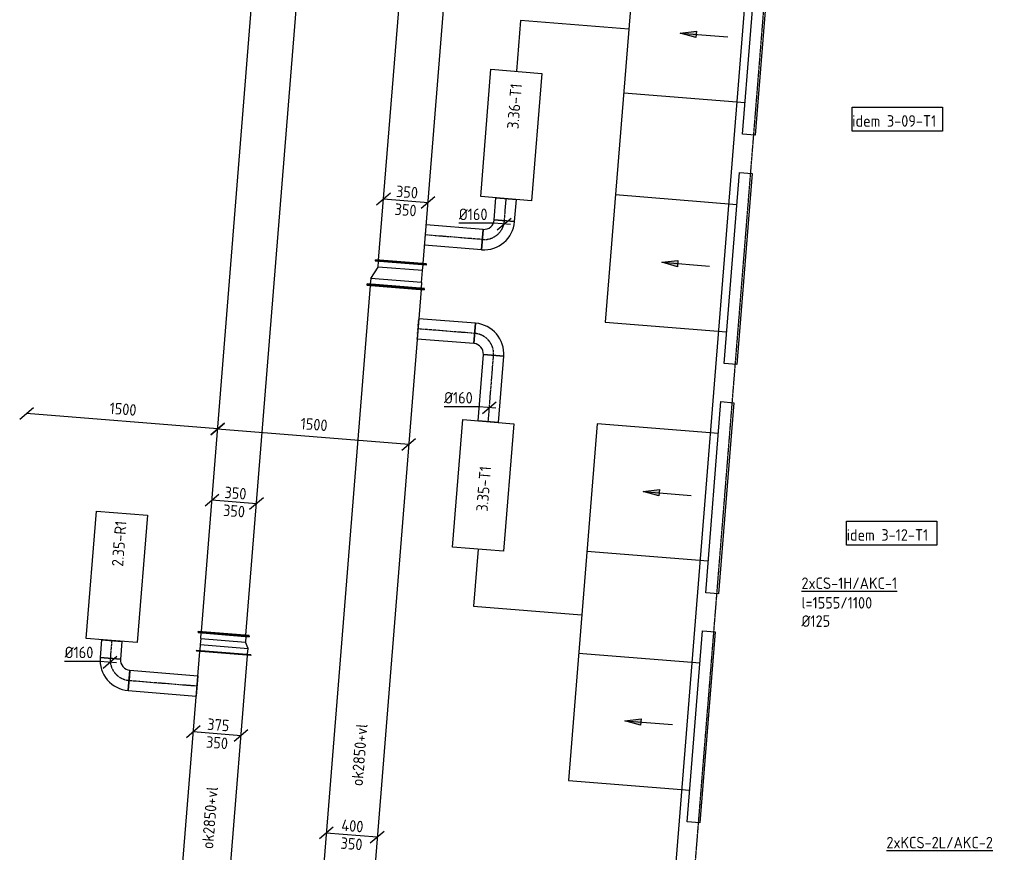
# Model space of a CAD drawing. Header units: millimetres. Extents: x -2745 to 52607, y -299 to 65129.
# Tile 16 of 40: x 7641 to 15347, y 28258 to 34775. Entities that reach past the tile are written whole.
import ezdxf

# ---------------------------------------------------------------- set-up
doc = ezdxf.new("R2010")
doc.units = ezdxf.units.MM
for name, pattern in [('2322107', [2000, 1000, 1000]), ('2322108', [7, 5, -2]), ('CENTER2', [28.575, 19.05, -3.175, 3.175, -3.175]), ('SMALL_DASH', [1.5, 0.5, -1])]:
    doc.linetypes.add(name, pattern=pattern)
for name, color, linetype in [('WL561---_AANVOER', 1, '2322107'), ('WL561---_RETOUR', 5, '2322108'), ('WL570---_APP', 2, 'Continuous'), ('WL570---_RETOUR_D', 4, 'Continuous'), ('WL570---_RETOUR_HL', 1, 'CENTER2'), ('WL570---_TOEVOER', 3, 'Continuous'), ('WL570---_TOEVOER_D', 3, 'Continuous'), ('WL570---_TOEVOER_HL', 1, 'CENTER2'), ('WL570---_TOEVOER_RST', 3, 'Continuous'), ('WM570---', 1, 'Continuous'), ('WM570---_RETOUR', 1, 'Continuous'), ('WM570---_TOEVOER', 1, 'Continuous')]:
    doc.layers.add(name, color=color, linetype=linetype)
doc.styles.add('STABICAD-018', font='ISOCP.SHX', dxfattribs={"height": 90})
doc.styles.add('STABICAD-025', font='ISOCP.SHX', dxfattribs={"height": 125})
doc.dimstyles.new('STABICAD', dxfattribs={"dimscale": 50, "dimtxt": 1.8, "dimasz": 2, "dimexe": 0, "dimexo": 0, "dimgap": 1.5, "dimtad": 0, "dimdec": 0, "dimzin": 0, "dimdsep": 46, "dimtxsty": 'STABICAD-018', "dimblk1": 'OBLIQUE', "dimblk2": 'OBLIQUE', "dimsah": 1, "dimcen": -3, "dimadec": 1, "dimazin": 0, "dimtfac": 1, "dimtdec": 0, "dimtofl": 0, "dimtmove": 2, "dimatfit": 3, "dimfxl": 1, "dimtvp": 1.055556, "dimtolj": 1, "dimtzin": 0, "dimarcsym": 0})

# ---------------------------------------------------------------- blocks, each defined once
blk = doc.blocks.new('_Oblique')
at = {"color": 0, "linetype": 'ByBlock', "lineweight": -2}
blk.add_line((-0.5, -0.5), (0.5, 0.5), dxfattribs=at)
blk = doc.blocks.new('*D364')
at = {"layer": 'Defpoints', "color": 0, "transparency": 16777216}
for p in [(7695.2, 31692.1), (7695.2, 31692.1), (9190.4, 31572.1, 25)]:
    blk.add_point(p, dxfattribs=at)
at = {"layer": 'WM570---', "color": 0, "lineweight": -2, "transparency": 16777216}
blk.add_line((9190.4, 31572.1), (7695.2, 31692.1), dxfattribs=at)
at = {"layer": 'WM570---', "color": 0, "lineweight": -2, "transparency": 16777216, "xscale": 100, "yscale": 100, "zscale": 100}
for p, rotation in [((7695.2, 31692.1), 175.4126463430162), ((9190.4, 31572.1), 355.4126463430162)]:
    blk.add_blockref('_Oblique', p, dxfattribs=dict(at, rotation=rotation))
at = {"layer": 'WM570---', "color": 0, "transparency": 16777216, "insert": (8450.4, 31726.8), "char_height": 90, "attachment_point": 5, "rotation": 355.41265, "style": 'STABICAD-018'}
blk.add_mtext('\\A1;1500', dxfattribs=at)
blk = doc.blocks.new('*D365')
at = {"layer": 'Defpoints', "color": 0, "transparency": 16777216}
for p in [(9190.4, 31572.1), (10685.6, 31452.1, 25), (10685.6, 31452.1)]:
    blk.add_point(p, dxfattribs=at)
at = {"layer": 'WM570---', "color": 0, "lineweight": -2, "transparency": 16777216}
blk.add_line((9190.4, 31572.1), (10685.6, 31452.1), dxfattribs=at)
at = {"layer": 'WM570---', "color": 0, "lineweight": -2, "transparency": 16777216, "xscale": 100, "yscale": 100, "zscale": 100}
for p, rotation in [((9190.4, 31572.1), 175.4126457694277), ((10685.6, 31452.1), 355.4126457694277)]:
    blk.add_blockref('_Oblique', p, dxfattribs=dict(at, rotation=rotation))
at = {"layer": 'WM570---', "color": 0, "transparency": 16777216, "insert": (9945.6, 31606.8), "char_height": 90, "attachment_point": 5, "rotation": 355.41265, "style": 'STABICAD-018'}
blk.add_mtext('\\A1;1500', dxfattribs=at)
blk = doc.blocks.new('*U950')
at = {"color": 0, "linetype": 'Continuous'}
for p, q in [((0, 225, -3025), (5, 225, -3025)), ((0, -225, -3025), (0, 225, -3025)), ((5, -225, -3025), (5, 225, -3025)), ((5, 200, -3025), (4579.5, 200, -3025)), ((4584.5, 225, -3025), (4579.5, 225, -3025)), ((4579.5, -225, -3025), (4579.5, 225, -3025)), ((4584.5, -225, -3025), (4584.5, 225, -3025)), ((0, -225, -3025), (5, -225, -3025)), ((5, -200, -3025), (4579.5, -200, -3025)), ((4584.5, -225, -3025), (4579.5, -225, -3025))]:
    blk.add_line(p, q, dxfattribs=at)
at = {"layer": 'WM570---_RETOUR', "color": 2, "style": 'STABICAD-018'}
for tag, p in [('SECTIONCODE', (10583.8, 32684.1, 3025)), ('CODE', (10583.8, 32684.1, 3025)), ('POSITIONCODE', (10550.1, 30387.7, 3025))]:
    blk.add_attdef(tag, p, '', height=1.8, dxfattribs=at)
blk = doc.blocks.new('*U951')
at = {"color": 0, "linetype": 'Continuous'}
for p, q in [((-253.2, -29.8, -3025), (-145.5, 61.8, -3025)), ((-199.4, 16, -3025), (199.4, -16, -3025)), ((145.5, -61.8, -3025), (253.2, 29.8, -3025))]:
    blk.add_line(p, q, dxfattribs=at)
at = {"color": 0, "linetype": 'Continuous', "style": 'STABICAD-018'}
for s, p in [('400', (-83.3, 31.8, -3025)), ('350', (-90, -108.2, -3025))]:
    blk.add_text(s, height=90, rotation=355.41265, dxfattribs=at).set_placement(p)
at = {"layer": 'WM570---_RETOUR', "color": 2, "style": 'STABICAD-018'}
blk.add_attdef('CODE', (10239.7, 28394.5, 3025), '', height=1.8, dxfattribs=at)
blk = doc.blocks.new('*U915')
at = {"color": 0, "linetype": 'Continuous'}
for p, q in [((0, 80, -3000), (139.9, 80, -3000)), ((0, -80, -3000), (0, 80, -3000)), ((139.9, 80, -3000), (139.9, -80, -3000)), ((0, -80, -3000), (139.9, -80, -3000))]:
    blk.add_line(p, q, dxfattribs=at)
at = {"layer": 'WL570---_RETOUR_HL', "linetype": 'CENTER2'}
blk.add_line((0, 0, -3000), (139.9, 0, -3000), dxfattribs=at)
at = {"layer": 'WM570---_RETOUR', "color": 2, "style": 'STABICAD-018'}
for tag, p in [('SECTIONCODE', (8074.4, 26345.9, 3000)), ('CODE', (8074.4, 26345.9, 3000)), ('POSITIONCODE', (8203.2, 26074.3, 3000))]:
    blk.add_attdef(tag, p, '', height=1.8, dxfattribs=at)
blk = doc.blocks.new('*U916')
at = {"color": 0, "linetype": 'Continuous'}
for p, q in [((-79.7, 6.4, -3000), (-354.8, 6.4, -3000)), ((49.8, -4, -3000), (-79.7, 6.4, -3000)), ((-53.8, -45.9, -3000), (53.8, 45.9, -3000))]:
    blk.add_line(p, q, dxfattribs=at)
at = {"color": 0, "linetype": 'Continuous', "style": 'STABICAD-018'}
blk.add_text('%%c160', height=90, dxfattribs=at).set_placement((-354.8, 31.4, -3000))
at = {"layer": 'WM570---_RETOUR', "color": 2, "style": 'STABICAD-018'}
blk.add_attdef('CODE', (8060.9, 26176.8, 3000), '', height=1.8, dxfattribs=at)
blk = doc.blocks.new('*U913')
at = {"color": 0, "linetype": 'Continuous'}
for p, q in [((-80, 160, -3000), (80, 160, -3000)), ((-76, 160, -3000), (-76, 160, -3000)), ((-76, 160, -3000), (0, 160, -3000)), ((-160, -80, -3000), (-160, 80, -3000))]:
    blk.add_line(p, q, dxfattribs=at)
for radius in [80, 240]:
    blk.add_arc((-160, 160, -3000), radius, 270, 0, dxfattribs=at)
at = {"layer": 'WL570---_RETOUR_HL', "linetype": 'CENTER2'}
blk.add_arc((-160, 160, -3000), 160, 270, 360, dxfattribs=at)
at = {"layer": 'WM570---_RETOUR', "color": 2, "style": 'STABICAD-025'}
for tag in ['CODE', 'SECTIONCODE', 'POSITIONCODE']:
    blk.add_attdef(tag, (8050.5, 26047, 3000), '', height=1.8, dxfattribs=at)
blk = doc.blocks.new('*U914')
at = {"color": 0, "linetype": 'Continuous'}
for p, q in [((0, 80, -3000), (534.4, 80, -3000)), ((0, -80, -3000), (0, 80, -3000)), ((534.4, 80, -3000), (534.4, -80, -3000)), ((0, -80, -3000), (534.4, -80, -3000))]:
    blk.add_line(p, q, dxfattribs=at)
at = {"layer": 'WL570---_RETOUR_HL', "linetype": 'CENTER2'}
blk.add_line((0, 0, -3000), (534.4, 0, -3000), dxfattribs=at)
at = {"layer": 'WM570---_RETOUR', "color": 2, "style": 'STABICAD-025'}
for tag in ['CODE', 'SECTIONCODE', 'POSITIONCODE']:
    blk.add_attdef(tag, (8210, 26034.2, 3000), '', height=1.8, dxfattribs=at)
blk = doc.blocks.new('*U991')
at = {"color": 0, "linetype": 'Continuous'}
for p, q in [((0, 212.5, -3025), (5, 212.5, -3025)), ((0, -212.5, -3025), (0, 212.5, -3025)), ((5, -212.5, -3025), (5, 212.5, -3025)), ((5, 187.5, -3025), (2960, 187.5, -3025)), ((2965, 212.5, -3025), (2960, 212.5, -3025)), ((2960, -212.5, -3025), (2960, 212.5, -3025)), ((2965, -212.5, -3025), (2965, 212.5, -3025)), ((0, -212.5, -3025), (5, -212.5, -3025)), ((5, -187.5, -3025), (2960, -187.5, -3025)), ((2965, -212.5, -3025), (2960, -212.5, -3025))]:
    blk.add_line(p, q, dxfattribs=at)
at = {"layer": 'WM570---_RETOUR', "color": 2, "style": 'STABICAD-025'}
for tag, p in [('SECTIONCODE', (8968.7, 28339.4, 3025)), ('POSITIONCODE', (8968.7, 28339.4, 3025)), ('CODE', (9000.7, 26863.5, 3025))]:
    blk.add_attdef(tag, p, '', height=1.8, dxfattribs=at)
blk = doc.blocks.new('*U990')
at = {"color": 0, "linetype": 'Continuous'}
for p, q in [((0, 200, -3025), (5, 200, -3025)), ((0, -200, -3025), (0, 200, -3025)), ((5, -200, -3025), (5, 200, -3025)), ((5, 175, -3025), (7418.8, 175, -3025)), ((7423.8, 200, -3025), (7418.8, 200, -3025)), ((7418.8, -200, -3025), (7418.8, 200, -3025)), ((7423.8, -200, -3025), (7423.8, 200, -3025)), ((0, -200, -3025), (5, -200, -3025)), ((5, -175, -3025), (7418.8, -175, -3025)), ((7423.8, -200, -3025), (7418.8, -200, -3025))]:
    blk.add_line(p, q, dxfattribs=at)
at = {"layer": 'WM570---_RETOUR', "color": 2, "style": 'STABICAD-025'}
for tag, p in [('SECTIONCODE', (9103.7, 30178.7, 3025)), ('POSITIONCODE', (9103.7, 30178.7, 3025)), ('CODE', (9237.1, 29966.1, 3025))]:
    blk.add_attdef(tag, p, '', height=1.8, dxfattribs=at)
blk = doc.blocks.new('*U995')
at = {"color": 0, "linetype": 'Continuous'}
for p, q in [((-133.1, 60.8, -3025), (-240.7, -30.8, -3025)), ((186.9, -15, -3025), (-186.9, 15, -3025)), ((240.7, 30.8, -3025), (133.1, -60.8, -3025))]:
    blk.add_line(p, q, dxfattribs=at)
at = {"color": 0, "linetype": 'Continuous', "style": 'STABICAD-018'}
for s, p in [('375', (-80.6, 31.5, -3025)), ('350', (-90, -108.2, -3025))]:
    blk.add_text(s, height=90, rotation=355.41265, dxfattribs=at).set_placement(p)
at = {"layer": 'WM570---_RETOUR', "color": 2, "style": 'STABICAD-025'}
blk.add_attdef('CODE', (9187.1, 29185.7, 3025), '', height=1.8, dxfattribs=at)
blk = doc.blocks.new('*U987')
at = {"color": 0, "linetype": 'Continuous'}
for p, q in [((-50, 200, -3025), (-45, 200, -3025)), ((-50, -200, -3025), (-50, 200, -3025)), ((-45, -200, -3025), (-45, 200, -3025)), ((-45, 175, -3025), (0, 175, -3025)), ((46.7, 200, -3025), (0, 175, -3025)), ((0, -175, -3025), (0, 175, -3025)), ((91.7, 200, -3025), (46.7, 200, -3025)), ((46.7, -175, -3025), (46.7, 200, -3025)), ((96.7, 225, -3025), (91.7, 225, -3025)), ((91.7, -200, -3025), (91.7, 225, -3025)), ((96.7, -200, -3025), (96.7, 225, -3025)), ((-50, -200, -3025), (-45, -200, -3025)), ((0, -175, -3025), (-45, -175, -3025)), ((0, -175, -3025), (46.7, -175, -3025)), ((46.7, -175, -3025), (91.7, -175, -3025)), ((96.7, -200, -3025), (91.7, -200, -3025))]:
    blk.add_line(p, q, dxfattribs=at)
at = {"layer": 'WM570---_RETOUR', "color": 2, "style": 'STABICAD-025'}
for tag in ['CODE', 'SECTIONCODE', 'POSITIONCODE']:
    blk.add_attdef(tag, (9233.1, 29916.3, 3025), '', height=1.8, dxfattribs=at)
blk = doc.blocks.new('*U1008')
at = {"color": 0, "linetype": 'Continuous'}
for p, q in [((-120.6, 59.8, -3025), (-228.3, -31.8, -3025)), ((174.4, -14, -3025), (-174.4, 14, -3025)), ((228.3, 31.8, -3025), (120.6, -59.8, -3025))]:
    blk.add_line(p, q, dxfattribs=at)
at = {"color": 0, "linetype": 'Continuous', "style": 'STABICAD-018'}
for p in [(-78.8, 31.4, -3025), (-90, -108.2, -3025)]:
    blk.add_text('350', height=90, rotation=355.41265, dxfattribs=at).set_placement(p)
at = {"layer": 'WM570---_RETOUR', "color": 2, "style": 'STABICAD-025'}
blk.add_attdef('CODE', (9320.1, 30999.7, 3025), '', height=1.8, dxfattribs=at)
blk = doc.blocks.new('*U949')
at = {"color": 0, "linetype": 'Continuous'}
for p, q in [((-50, 225, -3025), (-45, 225, -3025)), ((-50, -225, -3025), (-50, 225, -3025)), ((-45, -225, -3025), (-45, 225, -3025)), ((0, 200, -3025), (-45, 200, -3025)), ((0, 200, -3025), (93.3, 150, -3025)), ((0, -200, -3025), (0, 200, -3025)), ((143.3, 175, -3025), (138.3, 175, -3025)), ((138.3, -225, -3025), (138.3, 175, -3025)), ((143.3, -225, -3025), (143.3, 175, -3025)), ((93.3, 150, -3025), (138.3, 150, -3025)), ((93.3, -200, -3025), (93.3, 150, -3025)), ((-50, -225, -3025), (-45, -225, -3025)), ((0, -200, -3025), (-45, -200, -3025)), ((0, -200, -3025), (93.3, -200, -3025)), ((93.3, -200, -3025), (138.3, -200, -3025)), ((143.3, -225, -3025), (138.3, -225, -3025))]:
    blk.add_line(p, q, dxfattribs=at)
at = {"layer": 'WM570---_RETOUR', "color": 2}
for tag, p, style in [('CODE', (10587.8, 32833.9, 3025), 'STABICAD-018'), ('SECTIONCODE', (10587.8, 32733.9, 3025), 'STABICAD-025'), ('POSITIONCODE', (10587.8, 32733.9, 3025), 'STABICAD-025')]:
    blk.add_attdef(tag, p, '', height=1.8, dxfattribs=dict(at, style=style))
blk = doc.blocks.new('*U958')
at = {"color": 0, "linetype": 'Continuous'}
for p, q in [((0, 200, -3025), (5, 200, -3025)), ((0, -200, -3025), (0, 200, -3025)), ((5, -200, -3025), (5, 200, -3025)), ((5, 175, -3025), (4409, 175, -3025)), ((4414, 200, -3025), (4409, 200, -3025)), ((4409, -200, -3025), (4409, 200, -3025)), ((4414, -200, -3025), (4414, 200, -3025)), ((0, -200, -3025), (5, -200, -3025)), ((5, -175, -3025), (4409, -175, -3025)), ((4414, -200, -3025), (4409, -200, -3025))]:
    blk.add_line(p, q, dxfattribs=at)
at = {"layer": 'WM570---_RETOUR', "color": 2, "style": 'STABICAD-025'}
for tag in ['CODE', 'SECTIONCODE', 'POSITIONCODE']:
    blk.add_attdef(tag, (10624.2, 32874.7, 3025), '', height=1.8, dxfattribs=at)
blk = doc.blocks.new('*U933')
at = {"color": 0, "linetype": 'Continuous'}
for p, q in [((0, 80, -2975), (520.2, 80, -2975)), ((0, -80, -2975), (0, 80, -2975)), ((520.2, 80, -2975), (520.2, -80, -2975)), ((0, -80, -2975), (520.2, -80, -2975))]:
    blk.add_line(p, q, dxfattribs=at)
at = {"layer": 'WL570---_TOEVOER_HL', "linetype": 'CENTER2'}
blk.add_line((0, 0, -2975), (520.2, 0, -2975), dxfattribs=at)
at = {"layer": 'WM570---_RETOUR', "color": 2, "style": 'STABICAD-018'}
for tag, p in [('POSITIONCODE', (11177.7, 31876.3, 2975)), ('CODE', (11308.4, 31628.3, 2975)), ('SECTIONCODE', (11308.4, 31628.3, 2975))]:
    blk.add_attdef(tag, p, '', height=1.8, dxfattribs=at)
blk = doc.blocks.new('*U934')
at = {"color": 0, "linetype": 'Continuous'}
for p, q in [((-79.7, 6.4, -2975), (-354.8, 6.4, -2975)), ((49.8, -4, -2975), (-79.7, 6.4, -2975)), ((-53.8, -45.9, -2975), (53.8, 45.9, -2975))]:
    blk.add_line(p, q, dxfattribs=at)
at = {"color": 0, "linetype": 'Continuous', "style": 'STABICAD-018'}
blk.add_text('%%c160', height=90, dxfattribs=at).set_placement((-354.8, 31.4, -2975))
at = {"layer": 'WM570---_RETOUR', "color": 2, "style": 'STABICAD-018'}
blk.add_attdef('CODE', (11317.2, 31739.1, 2975), '', height=1.8, dxfattribs=at)
blk = doc.blocks.new('*U932')
at = {"color": 0, "linetype": 'Continuous'}
for p, q in [((-80, 160, -2975), (80, 160, -2975)), ((-76, 160, -2975), (-76, 160, -2975)), ((-76, 160, -2975), (0, 160, -2975)), ((-160, -80, -2975), (-160, 80, -2975))]:
    blk.add_line(p, q, dxfattribs=at)
for radius, end in [(80, 0), (240, 360)]:
    blk.add_arc((-160, 160, -2975), radius, 270, end, dxfattribs=at)
at = {"layer": 'WL570---_TOEVOER_HL', "linetype": 'CENTER2'}
blk.add_arc((-160, 160, -2975), 160, 270, 360, dxfattribs=at)
at = {"layer": 'WM570---_RETOUR', "color": 2, "style": 'STABICAD-025'}
for tag in ['CODE', 'SECTIONCODE', 'POSITIONCODE']:
    blk.add_attdef(tag, (11241.4, 30795.7, 2975), '', height=1.8, dxfattribs=at)
blk = doc.blocks.new('*U938')
at = {"color": 0, "linetype": 'Continuous'}
for p, q in [((0, 80, -2975), (446.5, 80, -2975)), ((0, -80, -2975), (0, 80, -2975)), ((0, -80, -2975), (446.5, -80, -2975))]:
    blk.add_line(p, q, dxfattribs=at)
at = {"color": 2, "linetype": 'SMALL_DASH'}
blk.add_line((446.5, 80, -2975), (446.5, -80, -2975), dxfattribs=at)
at = {"layer": 'WL570---_TOEVOER_HL', "linetype": 'CENTER2'}
blk.add_line((0, 0, -2975), (446.5, 0, -2975), dxfattribs=at)
at = {"layer": 'WM570---_RETOUR', "color": 2, "style": 'STABICAD-025'}
for tag in ['SECTIONCODE', 'CODE', 'POSITIONCODE']:
    blk.add_attdef(tag, (11203.1, 32319.2, 2975), '', height=1.8, dxfattribs=at)
blk = doc.blocks.new('*U972')
at = {"color": 0, "linetype": 'Continuous'}
for p, q in [((-120.6, 59.8, -3025), (-228.3, -31.8, -3025)), ((174.4, -14, -3025), (-174.4, 14, -3025)), ((228.3, 31.8, -3025), (120.6, -59.8, -3025))]:
    blk.add_line(p, q, dxfattribs=at)
at = {"color": 0, "linetype": 'Continuous', "style": 'STABICAD-018'}
for p in [(-78.8, 31.4, -3025), (-90, -108.2, -3025)]:
    blk.add_text('350', height=90, rotation=355.41265, dxfattribs=at).set_placement(p)
at = {"layer": 'WM570---_RETOUR', "color": 2, "style": 'STABICAD-025'}
blk.add_attdef('CODE', (10662.8, 33356.1, 3025), '', height=1.8, dxfattribs=at)
blk = doc.blocks.new('*U943')
at = {"color": 0, "linetype": 'Continuous'}
for p, q in [((0, 80, -2975), (173.5, 80, -2975)), ((0, -80, -2975), (0, 80, -2975)), ((173.5, 80, -2975), (173.5, -80, -2975)), ((0, -80, -2975), (173.5, -80, -2975))]:
    blk.add_line(p, q, dxfattribs=at)
at = {"layer": 'WL570---_TOEVOER_HL', "linetype": 'CENTER2'}
blk.add_line((0, 0, -2975), (173.5, 0, -2975), dxfattribs=at)
at = {"layer": 'WM570---_RETOUR', "color": 2, "style": 'STABICAD-018'}
for tag, p in [('POSITIONCODE', (11298.7, 33378.6, 2975)), ('SECTIONCODE', (11434.9, 33200.9, 2975)), ('CODE', (11434.9, 33200.9, 2975))]:
    blk.add_attdef(tag, p, '', height=1.8, dxfattribs=at)
blk = doc.blocks.new('*U944')
at = {"color": 0, "linetype": 'Continuous'}
for p, q in [((-79.7, 6.4, -2975), (-354.8, 6.4, -2975)), ((49.8, -4, -2975), (-79.7, 6.4, -2975)), ((-53.8, -45.9, -2975), (53.8, 45.9, -2975))]:
    blk.add_line(p, q, dxfattribs=at)
at = {"color": 0, "linetype": 'Continuous', "style": 'STABICAD-018'}
blk.add_text('%%c160', height=90, dxfattribs=at).set_placement((-354.8, 31.4, -2975))
at = {"layer": 'WM570---_RETOUR', "color": 2, "style": 'STABICAD-018'}
blk.add_attdef('CODE', (11432.8, 33174.9, 2975), '', height=1.8, dxfattribs=at)
blk = doc.blocks.new('*U942')
at = {"color": 0, "linetype": 'Continuous'}
for p, q in [((-160, -80, -2975), (-160, 80, -2975)), ((80, -160, -2975), (-80, -160, -2975)), ((76, -160, -2975), (0, -160, -2975)), ((76, -160, -2975), (76, -160, -2975))]:
    blk.add_line(p, q, dxfattribs=at)
for radius, start in [(240, 360), (80, 0)]:
    blk.add_arc((-160, -160, -2975), radius, start, 90, dxfattribs=at)
at = {"layer": 'WL570---_TOEVOER_HL', "linetype": 'CENTER2'}
blk.add_arc((-160, -160, -2975), 160, 360, 90, dxfattribs=at)
at = {"layer": 'WM570---_RETOUR', "color": 2, "style": 'STABICAD-025'}
for tag in ['CODE', 'SECTIONCODE', 'POSITIONCODE']:
    blk.add_attdef(tag, (11422.2, 33041.4, 2975), '', height=1.8, dxfattribs=at)
blk = doc.blocks.new('*U948')
at = {"color": 0, "linetype": 'Continuous'}
for p, q in [((0, 80, -2975), (447.1, 80, -2975)), ((0, -80, -2975), (0, 80, -2975)), ((0, -80, -2975), (447.1, -80, -2975))]:
    blk.add_line(p, q, dxfattribs=at)
at = {"color": 2, "linetype": 'SMALL_DASH'}
blk.add_line((447.1, 80, -2975), (447.1, -80, -2975), dxfattribs=at)
at = {"layer": 'WL570---_TOEVOER_HL', "linetype": 'CENTER2'}
blk.add_line((0, 0, -2975), (447.1, 0, -2975), dxfattribs=at)
at = {"layer": 'WM570---_RETOUR', "color": 2, "style": 'STABICAD-025'}
for tag in ['CODE', 'SECTIONCODE', 'POSITIONCODE']:
    blk.add_attdef(tag, (11262.7, 33054.2, 2975), '', height=1.8, dxfattribs=at)
blk = doc.blocks.new('DM_SYM002')
at = {"color": 0, "linetype": 'Continuous'}
for p, q in [((0, 0), (-7.5, 0)), ((-2.5, -0.5), (-2.5, 0.5)), ((-2.5, 0.5), (0, 0)), ((0, 0), (-2.5, -0.5))]:
    blk.add_line(p, q, dxfattribs=at)
blk.add_solid([(-2.5, 0.5), (-2.5, -0.5), (0, 0)], dxfattribs=at)

msp = doc.modelspace()

# ---------------------------------------------------------------- linework, layer by layer
at = {"layer": 'WL561---_AANVOER', "linetype": '2322107'}
msp.add_line((12695.5, 27139.1), (14688.4, 51977.8), dxfattribs=at)
at = {"layer": 'WL561---_RETOUR', "linetype": '2322108'}
msp.add_line((12857, 27276.7), (14849.5, 52109.4), dxfattribs=at)
at = {"layer": 'WL570---_APP', "color": 2}
for points in [[(11329.2, 34386.7), (11727.9, 34354.8), (11648.1, 33358), (11249.4, 33389.9)], [(11108.9, 31644.3), (11507.6, 31612.4), (11427.8, 30615.6), (11029.1, 30647.5)], [(8242, 30927.9), (8640.7, 30896), (8560.9, 29899.2), (8162.2, 29931.1)]]:
    msp.add_lwpolyline(points, close=True, dxfattribs=at)
at = {"layer": 'WL570---_TOEVOER_RST'}
for points in [[(13543.1, 36917.4), (12592.8, 36993.8), (12223.8, 32408.6), (13174.2, 32332.2)], [(12408.3, 34701.2), (11561, 34769.4), (11528.5, 34370.7)], [(12368.2, 34202.8), (13318.5, 34126.4)], [(12304, 33405.4), (13254.4, 33329)], [(13110, 31534.8), (12159.7, 31611.2), (11935.1, 28820.2), (12885.4, 28743.8)], [(11228.5, 30631.5), (11192.1, 30184.2), (12039.4, 30116)], [(12079.5, 30614.4), (13029.7, 30538)], [(12015.3, 29817), (12965.7, 29740.6)]]:
    msp.add_lwpolyline(points, dxfattribs=at)
for points in [[(13418.3, 35373.6), (13517.8, 35365.6), (13398.3, 33870.4), (13298.6, 33878.4)], [(13273.9, 33579.4), (13373.5, 33571.4), (13253.9, 32076.2), (13154.2, 32084.2)], [(13129.6, 31785.2), (13229.1, 31777.2), (13109.5, 30282), (13009.9, 30290)], [(12985.2, 29991), (13084.7, 29983), (12965.2, 28487.8), (12865.5, 28495.8)]]:
    msp.add_lwpolyline(points, close=True, dxfattribs=at)
at = {"layer": 'WM570---_TOEVOER'}
for points in [[(14156.9, 34090.4), (14862.5, 34090.4), (14862.5, 33902.1), (14156.9, 33902.1)], [(14113.3, 30849.9), (14818.9, 30849.9), (14818.9, 30661.6), (14113.3, 30661.6)]]:
    msp.add_lwpolyline(points, close=True, dxfattribs=at)

# ---------------------------------------------------------------- block references
at = {"layer": 'WL570---_RETOUR_D', "linetype": 'Continuous'}
for name, p, rotation in [('*U990', (9237.1, 29966.1, 3025), 85.41264576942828), ('*U987', (9233.1, 29916.3, 3025), 265.4126457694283), ('*U915', (8361.6, 29915.2, 3000), 265.4252747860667), ('*U991', (9000.7, 26863.5, 3025), 85.41264576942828), ('*U913', (8337.7, 29616.2, 3000), 265.4252747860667), ('*U914', (8497.2, 29603.4, 3000), 355.4126457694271)]:
    msp.add_blockref(name, p, dxfattribs=dict(at, rotation=rotation))
at = {"layer": 'WL570---_TOEVOER', "linetype": 'Continuous', "xscale": 49.99999999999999, "yscale": 49.99999999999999, "zscale": 49.99999999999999, "rotation": 175.4252666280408}
for p in [(12810.5, 34670.1), (12666.1, 32875.9), (12521.8, 31081.7), (12377.4, 29287.5)]:
    msp.add_blockref('DM_SYM002', p, dxfattribs=at)
at = {"layer": 'WL570---_TOEVOER_D', "linetype": 'Continuous'}
for name, p, rotation in [('*U958', (10624.2, 32874.7, 3025), 85.41264576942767), ('*U943', (11434.9, 33200.9, 2975), 85.42526662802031), ('*U942', (11422.2, 33041.4, 2975), 265.4252666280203), ('*U948', (11262.7, 33054.2, 2975), 175.412645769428), ('*U949', (10587.8, 32733.9, 3025), 85.41264576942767), ('*U950', (10583.8, 32684.1, 3025), 265.4126457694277), ('*U938', (11203.1, 32319.2, 2975), 175.4126457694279), ('*U932', (11362.6, 32306.4, 2975), 85.42526662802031), ('*U933', (11308.4, 31628.3, 2975), 85.42526662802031)]:
    msp.add_blockref(name, p, dxfattribs=dict(at, rotation=rotation))
at = {"layer": 'WM570---_RETOUR', "linetype": 'Continuous'}
for name, p in [('*U1008', (9320.1, 30999.7, 3025)), ('*U916', (8348.1, 29746, 3000)), ('*U995', (9187.1, 29185.7, 3025))]:
    msp.add_blockref(name, p, dxfattribs=at)
at = {"layer": 'WM570---_TOEVOER', "linetype": 'Continuous'}
for name, p in [('*U972', (10662.8, 33356.1, 3025)), ('*U944', (11432.8, 33174.9, 2975)), ('*U934', (11317.2, 31739.1, 2975)), ('*U951', (10239.7, 28394.5, 3025))]:
    msp.add_blockref(name, p, dxfattribs=at)

# ---------------------------------------------------------------- texts
at = {"layer": 'WM570---', "style": 'STABICAD-018'}
for s, p in [('3.36-T1', (11544.6, 33916.6, 25)), ('3.35-T1', (11303.2, 30921.7, 25)), ('2.35-R1', (8450.6, 30492.1))]:
    msp.add_text(s, height=90, rotation=85.41, dxfattribs=at).set_placement(p)
for s, p in [('%%U2xCS-1H/AKC-1', (13759.6, 30319.2)), ('l=1555/1100', (13759.6, 30165.6)), ('%%C125', (13759.6, 30022.5)), ('%%U2xKCS-2L/AKC-2', (14424.4, 28289.1))]:
    msp.add_text(s, height=90, dxfattribs=at).set_placement(p)
at = {"layer": 'WM570---_RETOUR', "linetype": 'Continuous', "style": 'STABICAD-018'}
msp.add_text('ok2850+vl', height=90, rotation=85.41, dxfattribs=at).set_placement((9154.9, 28280.8))
at = {"layer": 'WM570---_TOEVOER', "style": 'STABICAD-018'}
for s, p in [('idem 3-09-T1', (14156.9, 33937.4)), ('idem 3-12-T1', (14113.3, 30697))]:
    msp.add_text(s, height=90, dxfattribs=at).set_placement(p)
at = {"layer": 'WM570---_TOEVOER', "linetype": 'Continuous', "style": 'STABICAD-018'}
msp.add_text('ok2850+vl', height=90, rotation=85.41, dxfattribs=at).set_placement((10325.7, 28773.3))

# ---------------------------------------------------------------- dimensions: what is measured, and where the dimension line sits
at = {"layer": 'WM570---'}
for p1, p2, picture, middle in [((9190.4, 31572.1, 25), (7695.2, 31692.1), '*D364', (8450.4, 31726.8)), ((9190.4, 31572.1), (10685.6, 31452.1, 25), '*D365', (9945.6, 31606.8))]:
    dim = msp.add_aligned_dim(p1=p1, p2=p2, distance=0, dimstyle='STABICAD', dxfattribs=at)
    dim.commit()
    dim.dimension.update_dxf_attribs({"geometry": picture, "text_midpoint": middle})

doc.saveas('drawing.dxf')
